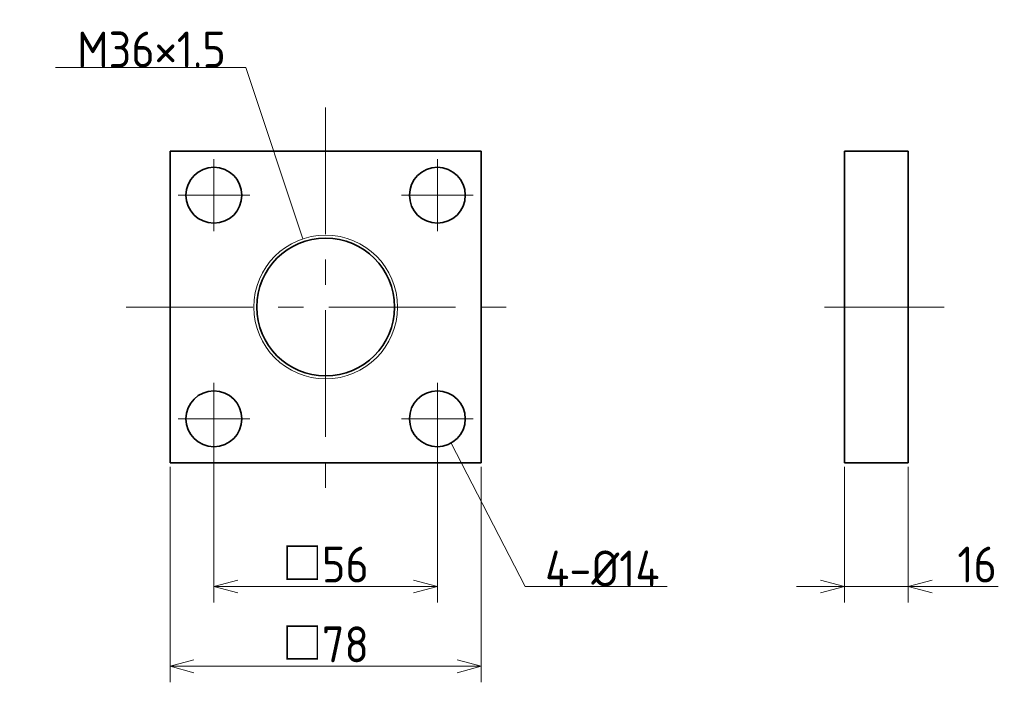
# Model space of a CAD drawing. Header units: millimetres. Extents: x 93 to 340, y 116 to 282.
import ezdxf

# ---------------------------------------------------------------- set-up
doc = ezdxf.new("R2010")
doc.units = ezdxf.units.MM
doc.header["$PDMODE"] = 3
doc.header["$PDSIZE"] = 2
doc.linetypes.add('CENTER', pattern=[50.8, 31.75, -6.35, 6.35, -6.35])
doc.layers.get('0').update_dxf_attribs({"plot": 0})
doc.layers.add('図形', color=7, linetype='Continuous', lineweight=35)
doc.layers.add('寸法・文字', color=3, linetype='Continuous', lineweight=18)
doc.layers.get('0').off()
doc.styles.add('Dimension', font='isocp.shx', dxfattribs={"bigfont": 'bigfont.shx'})
doc.dimstyles.new('DXF用', dxfattribs={"dimscale": 0, "dimtxt": 4.5, "dimasz": 3, "dimexe": 2, "dimexo": 0.5, "dimgap": 0.5, "dimtad": 1, "dimdec": 3, "dimdsep": 46, "dimtxsty": 'Dimension', "dimblk": 'OPEN30', "dimcen": 2.5, "dimclrd": 3, "dimclre": 3, "dimclrt": 3, "dimazin": 2, "dimtfac": 1, "dimtdec": 3, "dimtmove": 0, "dimatfit": 3, "dimldrblk": 'OPEN30', "dimfxl": 1, "dimlwd": 18, "dimlwe": 18, "dimarcsym": 0})
doc.dimstyles.new('DXF用-2', dxfattribs={"dimscale": 0, "dimtxt": 4.5, "dimasz": 3, "dimexe": 2, "dimexo": 0.5, "dimgap": 0.5, "dimtad": 1, "dimdec": 3, "dimdsep": 46, "dimtxsty": 'Dimension', "dimblk": 'OPEN30', "dimcen": 2.5, "dimclrd": 3, "dimclre": 3, "dimclrt": 3, "dimazin": 2, "dimtfac": 1, "dimtdec": 3, "dimtmove": 0, "dimatfit": 1, "dimldrblk": 'OPEN30', "dimfxl": 1, "dimlwd": 18, "dimlwe": 18, "dimarcsym": 0})

# ---------------------------------------------------------------- blocks, each defined once
blk = doc.blocks.new('_Open30')
at = {"color": 0, "linetype": 'ByBlock', "lineweight": -2}
for p, q in [((-1, 0.268), (0, 0)), ((0, 0), (-1, -0.268)), ((0, 0), (-1, 0))]:
    blk.add_line(p, q, dxfattribs=at)
blk = doc.blocks.new('*D5')
at = {"layer": 'DEFPOINTS', "color": 0}
for p in [(300, 171), (316, 171), (300, 140)]:
    blk.add_point(p, dxfattribs=at)
at = {"layer": '寸法・文字', "color": 3, "lineweight": 18}
for p, q in [((300, 170), (300, 136)), ((316, 170), (316, 136)), ((294, 140), (288, 140)), ((300, 140), (316, 140)), ((322, 140), (338.55, 140))]:
    blk.add_line(p, q, dxfattribs=at)
at = {"layer": '寸法・文字', "color": 3, "lineweight": 18, "xscale": 6, "yscale": 6, "zscale": 6}
blk.add_blockref('_Open30', (300, 140), dxfattribs=at)
at = {"layer": '寸法・文字', "color": 3, "lineweight": 18, "xscale": 6, "yscale": 6, "zscale": 6, "rotation": 180}
blk.add_blockref('_Open30', (316, 140), dxfattribs=at)
at = {"layer": '寸法・文字', "color": 3, "insert": (333.27, 145.5), "char_height": 9, "attachment_point": 5, "style": 'Dimension'}
blk.add_mtext('16', dxfattribs=at)
blk = doc.blocks.new('*D12')
at = {"layer": 'DEFPOINTS', "color": 0}
for p in [(142, 175), (198, 175), (198, 140)]:
    blk.add_point(p, dxfattribs=at)
at = {"layer": '寸法・文字', "color": 3, "lineweight": 18}
for p, q in [((142, 174), (142, 136)), ((198, 174), (198, 136)), ((148, 140), (192, 140))]:
    blk.add_line(p, q, dxfattribs=at)
at = {"layer": '寸法・文字', "color": 3, "lineweight": 18, "xscale": 6, "yscale": 6, "zscale": 6, "rotation": 180}
blk.add_blockref('_Open30', (142, 140), dxfattribs=at)
at = {"layer": '寸法・文字', "color": 3, "lineweight": 18, "xscale": 6, "yscale": 6, "zscale": 6}
blk.add_blockref('_Open30', (198, 140), dxfattribs=at)
at = {"layer": '寸法・文字', "color": 3, "insert": (170, 145.5), "char_height": 9, "attachment_point": 5, "style": 'Dimension'}
blk.add_mtext('□56', dxfattribs=at)
blk = doc.blocks.new('*D13')
at = {"layer": 'DEFPOINTS', "color": 0}
for p in [(131, 171), (209, 171), (209, 120)]:
    blk.add_point(p, dxfattribs=at)
at = {"layer": '寸法・文字', "color": 3, "lineweight": 18}
for p, q in [((131, 170), (131, 116)), ((209, 170), (209, 116)), ((137, 120), (203, 120))]:
    blk.add_line(p, q, dxfattribs=at)
at = {"layer": '寸法・文字', "color": 3, "lineweight": 18, "xscale": 6, "yscale": 6, "zscale": 6, "rotation": 180}
blk.add_blockref('_Open30', (131, 120), dxfattribs=at)
at = {"layer": '寸法・文字', "color": 3, "lineweight": 18, "xscale": 6, "yscale": 6, "zscale": 6}
blk.add_blockref('_Open30', (209, 120), dxfattribs=at)
at = {"layer": '寸法・文字', "color": 3, "insert": (170, 125.5), "char_height": 9, "attachment_point": 5, "style": 'Dimension'}
blk.add_mtext('□78', dxfattribs=at)

msp = doc.modelspace()

# ---------------------------------------------------------------- linework, layer by layer
at = {"layer": '図形', "color": 3, "linetype": 'CENTER', "lineweight": 18}
for p, q in [((170, 260), (170, 160)), ((142, 247), (142, 229)), ((198, 247), (198, 229)), ((133, 238), (151, 238)), ((189, 238), (207, 238)), ((120, 210), (220, 210)), ((325, 210), (295, 210)), ((142, 191), (142, 173)), ((198, 191), (198, 173)), ((133, 182), (151, 182)), ((189, 182), (207, 182))]:
    msp.add_line(p, q, dxfattribs=at)
at = {"layer": '図形'}
for p, q in [((131, 249), (209, 249)), ((131, 249), (131, 171)), ((209, 249), (209, 171)), ((300, 249), (300, 171)), ((316, 249), (300, 249)), ((316, 249), (316, 171)), ((131, 171), (209, 171)), ((316, 171), (300, 171))]:
    msp.add_line(p, q, dxfattribs=at)
for centre, radius in [((142, 238), 7), ((198, 238), 7), ((170, 210), 17.25), ((142, 182), 7), ((198, 182), 7)]:
    msp.add_circle(centre, radius, dxfattribs=at)
at = {"layer": '図形', "color": 3, "lineweight": 18}
msp.add_circle((170, 210), 18, dxfattribs=at)

# ---------------------------------------------------------------- texts
at = {"layer": '寸法・文字', "char_height": 9, "style": 'Dimension'}
for s, insert, attachment_point in [('M36×1.5', (145, 270), 9), ('4-%%c14', (225, 140), 7)]:
    msp.add_mtext(s, dxfattribs=dict(at, insert=insert, attachment_point=attachment_point))

# ---------------------------------------------------------------- dimensions: what is measured, and where the dimension line sits
at = {"layer": '寸法・文字'}
for base, p1, p2, picture, middle in [((198, 140), (142, 175), (198, 175), '*D12', (170, 140)), ((209, 120), (131, 171), (209, 171), '*D13', (170, 120))]:
    dim = msp.add_linear_dim(base=base, p1=p1, p2=p2, text='□<>', dimstyle='DXF用', override={"dimscale": 2}, dxfattribs=at)
    dim.commit()
    dim.dimension.update_dxf_attribs({"geometry": picture, "text_midpoint": middle, "dimtype": 160})
dim = msp.add_linear_dim(base=(300, 140), p1=(316, 171), p2=(300, 171), angle=180, dimstyle='DXF用-2', override={"dimscale": 2}, dxfattribs=at)
dim.commit()
dim.dimension.update_dxf_attribs({"geometry": '*D5', "text_midpoint": (333.2732, 140), "dimtype": 160})

# ---------------------------------------------------------------- leaders
at = {"layer": '寸法・文字', "annotation_type": 0, "has_hookline": 1}
for points, hookline_direction, text_width in [([(164.3079, 227.0763), (150, 270), (145, 270)], 1, 42.6728), ([(201.4424, 175.9049), (220, 140), (225, 140)], 0, 30.6)]:
    msp.add_leader(points, dimstyle='DXF用', override={"dimscale": 2, "dimgap": 0}, dxfattribs=dict(at, hookline_direction=hookline_direction, text_width=text_width))

doc.saveas('drawing.dxf')
